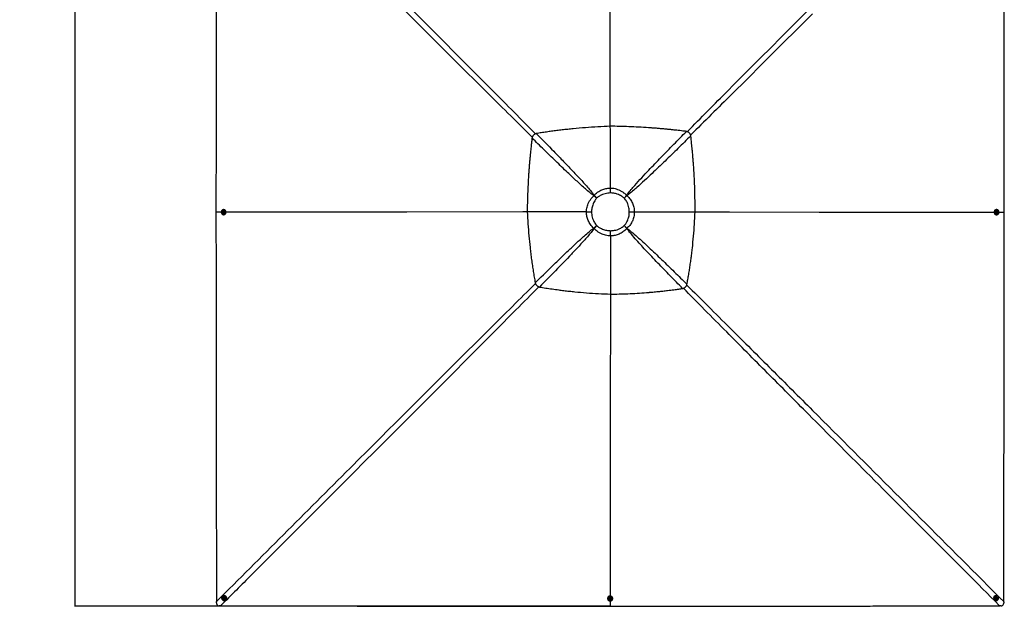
# Model space of a CAD drawing. Header units: millimetres. Extents: x 10 to 13239, y 20 to 10604.
# Tile 60 of 132: x 245 to 3867, y 4169 to 6327. Entities that reach past the tile are written whole.
import ezdxf

# ---------------------------------------------------------------- set-up
doc = ezdxf.new("R2010")
doc.units = ezdxf.units.MM
doc.layers.add('COMPONENT_GEOMETRY', color=7, linetype='Continuous')
doc.styles.add('SLDTEXTSTYLE0', font='TXT', dxfattribs={"width": 0.75})
doc.dimstyles.new('SLDDIMSTYLE1', dxfattribs={"dimtxt": 75, "dimasz": 3.302, "dimexe": 0, "dimexo": 0.0625, "dimgap": 18.75, "dimtad": 0, "dimtih": 1, "dimtoh": 1, "dimdec": 1, "dimrnd": 1e-09, "dimzin": 12, "dimdsep": 46, "dimtxsty": 'SLDTEXTSTYLE0', "dimsah": 1, "dimcen": 0.09, "dimadec": 0, "dimazin": 3, "dimtfac": 1, "dimtdec": 1, "dimtofl": 0, "dimtmove": 0, "dimatfit": 3, "dimfxl": 1, "dimfrac": 2, "dimtolj": 1, "dimtzin": 12, "dimarcsym": 0})

# ---------------------------------------------------------------- blocks, each defined once
blk = doc.blocks.new('_D_1')
at = {"layer": 'COMPONENT_GEOMETRY', "color": 7}
for p, q in [((2416.1, 10128.7), (446.7, 10128.7)), ((449.9, 10128.7), (449.9, 7271.9)), ((272.2, 7256.7), (249.3, 7256.7)), ((249.3, 7256.7), (249.3, 7137.6)), ((627.7, 7256.7), (650.5, 7256.7)), ((650.5, 7256.7), (650.5, 7137.6)), ((249.3, 7137.6), (272.2, 7137.6)), ((650.5, 7137.6), (627.7, 7137.6)), ((449.9, 4168.6), (449.9, 7025.4)), ((2416.1, 4168.6), (446.7, 4168.6))]:
    blk.add_line(p, q, dxfattribs=at)
for points in [[(449.9, 10128.7), (449.4, 10125.4), (450.4, 10125.4)], [(449.9, 4168.6), (450.4, 4171.9), (449.4, 4171.9)]]:
    blk.add_solid(points, dxfattribs=at)
at = {"layer": 'COMPONENT_GEOMETRY', "color": 7, "char_height": 75, "attachment_point": 1, "style": 'SLDTEXTSTYLE0'}
for s, insert in [('19\'6.65"', (272.2, 7234.3)), ('5960mm', (245.3, 7122.1))]:
    blk.add_mtext(s, dxfattribs=dict(at, insert=insert))

msp = doc.modelspace()

# ---------------------------------------------------------------- linework, layer by layer
at = {"color": 7, "linetype": 'Continuous', "lineweight": 25}
for p, q in [((2418.25, 5707.58), (2418.25, 5707.57)), ((2358.87, 5681.05), (2356.94, 5679.15)), ((2367.59, 5670.3), (2367.77, 5670.49)), ((987.11, 5618.65), (967.33, 5618.64)), ((967.33, 5618.64), (967.33, 5618.64)), ((993.1, 5617.92), (993.23, 5619.65)), ((994.41, 5616.94), (993.1, 5617.92)), ((993.71, 5617.92), (993.1, 5617.92)), ((993.23, 5619.65), (994.67, 5620.39)), ((993.84, 5619.65), (993.23, 5619.65)), ((993.71, 5617.92), (993.78, 5618.79)), ((994.37, 5617.43), (993.71, 5617.92)), ((993.78, 5618.79), (993.84, 5619.65)), ((993.84, 5619.65), (994.56, 5620.02)), ((994.77, 5617.13), (994.37, 5617.43)), ((995.85, 5617.68), (994.41, 5616.94)), ((994.56, 5620.02), (994.92, 5620.21)), ((994.67, 5620.39), (995.98, 5619.41)), ((995.63, 5623.41), (995.48, 5623.41)), ((996.3, 5628.06), (995.65, 5628.06)), ((995.98, 5619.41), (995.85, 5617.68)), ((2112.49, 5619.49), (2112.48, 5619.49)), ((2329.95, 5619.75), (2329.95, 5619.75)), ((2506.3, 5619.78), (2506.3, 5619.78)), ((2729.7, 5619.49), (2729.7, 5619.49)), ((2729.7, 5619.49), (2729.71, 5619.47)), ((3839.08, 5628.06), (3838.44, 5628.06)), ((3838.75, 5617.92), (3838.88, 5619.65)), ((3840.06, 5616.94), (3838.75, 5617.92)), ((3838.88, 5619.65), (3840.32, 5620.39)), ((3839.24, 5623.41), (3839.1, 5623.41)), ((3840.17, 5617.31), (3839.81, 5617.12)), ((3839.96, 5620.2), (3840.36, 5619.89)), ((3841.5, 5617.68), (3840.06, 5616.94)), ((3840.89, 5617.68), (3840.17, 5617.31)), ((3840.32, 5620.39), (3841.63, 5619.4)), ((3840.36, 5619.89), (3841.02, 5619.4)), ((3840.95, 5618.54), (3840.89, 5617.68)), ((3840.89, 5617.68), (3841.5, 5617.68)), ((3841.02, 5619.4), (3840.95, 5618.54)), ((3841.02, 5619.4), (3841.63, 5619.4)), ((3841.63, 5619.4), (3841.5, 5617.68)), ((3867.37, 5618.66), (3867.37, 5618.64)), ((995.45, 5613.91), (995.6, 5613.91)), ((995.59, 5609.26), (996.24, 5609.26)), ((3838.48, 5609.26), (3839.14, 5609.26)), ((3839.12, 5613.91), (3839.27, 5613.91)), ((2356.73, 5559.88), (2358.46, 5558.15)), ((2367.9, 5569.31), (2367.73, 5569.48)), ((2468.95, 5569.32), (2468.89, 5569.26)), ((2478.5, 5558.86), (2479.11, 5559.48)), ((2418.29, 5531.23), (2418.29, 5531.22)), ((991.02, 4205.61), (990.66, 4205.25)), ((993.95, 4201.96), (993.87, 4201.89)), ((3840.8, 4201.9), (3840.72, 4201.98)), ((3843.99, 4205.29), (3843.62, 4205.65)), ((969.07, 4180.98), (969.01, 4185.63)), ((984.33, 4170.31), (979.68, 4170.37)), ((995.08, 4197.77), (995.62, 4199.36)), ((995.4, 4198.09), (995.08, 4197.77)), ((996.21, 4196.46), (995.08, 4197.77)), ((995.4, 4198.09), (995.67, 4198.89)), ((995.96, 4197.44), (995.4, 4198.09)), ((995.62, 4199.36), (997.28, 4199.63)), ((995.67, 4198.89), (995.84, 4199.39)), ((996.53, 4196.78), (995.96, 4197.44)), ((996.53, 4196.78), (996.21, 4196.46)), ((997.87, 4196.73), (996.21, 4196.46)), ((997.36, 4196.91), (996.53, 4196.78)), ((997.28, 4199.63), (998.4, 4198.31)), ((997.96, 4197.01), (997.36, 4196.91)), ((998.4, 4198.31), (997.87, 4196.73)), ((1000.59, 4195.17), (1000.67, 4195.25)), ((1003.95, 4191.96), (1004.31, 4192.32)), ((2407.96, 4197.54), (2407.96, 4196.89)), ((2412.61, 4196.9), (2412.62, 4196.75)), ((2415.64, 4195.97), (2416.63, 4197.28)), ((2416.38, 4194.53), (2415.64, 4195.97)), ((2416.01, 4195.86), (2415.83, 4196.22)), ((2416.38, 4195.14), (2416.01, 4195.86)), ((2416.38, 4195.14), (2416.38, 4194.53)), ((2417.24, 4195.07), (2416.38, 4195.14)), ((2418.11, 4194.4), (2416.38, 4194.53)), ((2416.63, 4197.28), (2418.35, 4197.15)), ((2418.11, 4195.01), (2417.24, 4195.07)), ((2417.36, 4188.41), (2417.34, 4168.63)), ((2417.35, 4168.63), (2417.34, 4168.63)), ((2419.09, 4195.71), (2418.11, 4194.4)), ((2418.6, 4195.66), (2418.11, 4195.01)), ((2418.11, 4195.01), (2418.11, 4194.4)), ((2418.35, 4197.15), (2419.09, 4195.71)), ((2418.91, 4196.07), (2418.6, 4195.66)), ((2422.11, 4196.78), (2422.11, 4196.93)), ((2426.76, 4196.94), (2426.76, 4197.6)), ((3830.41, 4192.27), (3830.78, 4191.91)), ((3834.04, 4195.22), (3834.12, 4195.15)), ((3836.37, 4198.57), (3837.69, 4199.7)), ((3836.64, 4196.91), (3836.37, 4198.57)), ((3837.1, 4196.97), (3836.6, 4197.14)), ((3838.22, 4196.38), (3836.64, 4196.91)), ((3837.89, 4196.7), (3837.1, 4196.97)), ((3837.69, 4199.7), (3839.27, 4199.16)), ((3838.55, 4197.26), (3837.89, 4196.7)), ((3837.89, 4196.7), (3838.22, 4196.38)), ((3839.53, 4197.5), (3838.22, 4196.38)), ((3839.21, 4197.82), (3838.55, 4197.26)), ((3838.98, 4199.26), (3839.08, 4198.65)), ((3839.08, 4198.65), (3839.21, 4197.82)), ((3839.21, 4197.82), (3839.53, 4197.5)), ((3839.27, 4199.16), (3839.53, 4197.5)), ((3854.97, 4170.36), (3850.33, 4170.3)), ((3865.65, 4185.61), (3865.58, 4180.97))]:
    msp.add_line(p, q, dxfattribs=at)
at = {"color": 8, "linetype": 'Continuous', "lineweight": 25}
msp.add_line((3847.6, 5618.66), (3867.37, 5618.64), dxfattribs=at)
at = {"color": 7, "linetype": 'Continuous', "lineweight": 25, "flags": 128}
for points in [[(2418.07, 5934.62), (2418.02, 6017.41), (2417.79, 6367.87), (2417.52, 6794.76), (2417.37, 7031.24)], [(968.22, 6368.77), (968.12, 6284.72), (968.07, 6242.7), (968.02, 6200.68), (967.97, 6158.65), (967.92, 6116.63), (967.87, 6074.61), (967.82, 6032.58), (967.77, 5990.56), (967.72, 5948.54), (967.67, 5906.51), (967.62, 5864.49), (967.57, 5822.47), (967.52, 5780.44), (967.47, 5738.42), (967.42, 5696.4), (967.33, 5618.64)], [(3867.37, 5618.66), (3867.36, 5629.37), (3867.34, 5672.2), (3867.32, 5715.03), (3867.29, 5757.86), (3867.27, 5800.7), (3867.25, 5843.53), (3867.2, 5929.2), (3867.18, 5972.03), (3867.16, 6014.86), (3867.13, 6057.7), (3867.11, 6100.53), (3867.09, 6143.36), (3867.07, 6186.2), (3867.05, 6229.03), (3867.02, 6271.86), (3867, 6314.69), (3866.98, 6357.53)], [(2367.59, 5670.3), (2366.24, 5671.43), (2364.89, 5672.55), (2363.55, 5673.67), (2362.21, 5674.78), (2360.88, 5675.89), (2359.56, 5676.99), (2358.24, 5678.07), (2356.94, 5679.15)], [(2358.87, 5681.05), (2359.96, 5679.76), (2361.05, 5678.47), (2362.16, 5677.15), (2363.27, 5675.83), (2364.39, 5674.5), (2365.52, 5673.17), (2366.65, 5671.83), (2367.77, 5670.49)], [(2469.1, 5670.49), (2470.2, 5671.77), (2471.3, 5673.05), (2472.4, 5674.32), (2473.49, 5675.59), (2474.57, 5676.85), (2475.65, 5678.1), (2476.72, 5679.34), (2477.78, 5680.57)], [(2479.09, 5679.27), (2477.89, 5678.19), (2476.67, 5677.09), (2475.45, 5675.99), (2474.21, 5674.87), (2472.97, 5673.75), (2471.73, 5672.63), (2470.48, 5671.5), (2469.22, 5670.37)], [(967.33, 5618.64), (967.34, 5608.13), (967.39, 5566.11), (967.44, 5524.09), (967.49, 5482.06), (967.6, 5398.01), (967.65, 5355.99), (967.7, 5313.97), (967.75, 5271.94), (967.8, 5229.92), (967.85, 5187.89), (967.9, 5145.87), (967.95, 5103.84), (968, 5061.82), (968.05, 5019.8), (968.1, 4977.77), (968.15, 4935.75), (968.2, 4893.72), (968.25, 4851.7), (968.3, 4809.68), (968.34, 4767.65), (968.39, 4725.63), (968.44, 4683.6), (968.54, 4599.55), (968.59, 4557.53), (968.63, 4515.51), (968.68, 4473.48), (968.73, 4431.46), (968.78, 4389.43), (968.83, 4347.41), (968.87, 4305.39), (968.92, 4263.36), (968.97, 4224.5), (969.01, 4185.63)], [(993.33, 5627.73), (991.75, 5627.07), (990.31, 5626.08), (989.08, 5624.82), (988.1, 5623.31), (987.41, 5621.63), (987.03, 5619.83), (986.99, 5617.99), (987.27, 5616.17), (987.88, 5614.45), (988.78, 5612.89), (989.95, 5611.56), (991.33, 5610.49), (992.88, 5609.74), (994.54, 5609.34), (996.23, 5609.29), (997.9, 5609.6), (999.49, 5610.26), (1000.92, 5611.24), (1002.15, 5612.51), (1003.13, 5614.01), (1003.83, 5615.7), (1004.2, 5617.49), (1004.25, 5619.34), (1003.96, 5621.15), (1003.35, 5622.87), (1002.45, 5624.43), (1001.28, 5625.77), (999.9, 5626.83), (998.35, 5627.58), (996.7, 5627.99), (995, 5628.04), (993.33, 5627.73)], [(991.11, 5619.05), (991.18, 5617.76), (991.56, 5616.53), (992.23, 5615.47), (993.15, 5614.64), (994.23, 5614.11), (995.41, 5613.91), (996.59, 5614.07), (997.69, 5614.57), (998.62, 5615.38), (999.32, 5616.42), (999.74, 5617.64), (999.83, 5618.93), (999.61, 5620.2), (999.07, 5621.35), (998.27, 5622.31), (997.26, 5623), (996.12, 5623.36), (994.93, 5623.38), (993.78, 5623.04), (992.75, 5622.39), (991.93, 5621.45), (991.37, 5620.31), (991.11, 5619.05)], [(992.36, 5618.86), (992.46, 5617.94), (992.87, 5617.13), (993.54, 5616.55), (994.36, 5616.3), (995.21, 5616.41), (995.96, 5616.86), (996.49, 5617.58), (996.72, 5618.47), (996.62, 5619.39), (996.21, 5620.2), (995.54, 5620.78), (994.72, 5621.03), (993.87, 5620.93), (993.13, 5620.48), (992.6, 5619.75), (992.36, 5618.86)], [(2112.5, 5619.44), (2096.47, 5619.43), (1669.05, 5619.13), (1010.07, 5618.67), (1004.79, 5618.67)], [(3838.39, 5628.06), (3837.81, 5628.03), (3836.14, 5627.73), (3834.56, 5627.07), (3833.12, 5626.09), (3831.89, 5624.82), (3830.91, 5623.32), (3830.22, 5621.63), (3829.85, 5619.84), (3829.8, 5618), (3830.09, 5616.18), (3830.69, 5614.46), (3831.6, 5612.9), (3832.76, 5611.56), (3834.14, 5610.49), (3835.69, 5609.74), (3837.34, 5609.33), (3838.45, 5609.26)], [(3841.39, 5609.59), (3842.98, 5610.25), (3844.41, 5611.23), (3845.64, 5612.5), (3846.62, 5614), (3847.31, 5615.68), (3847.68, 5617.48), (3847.73, 5619.32), (3847.45, 5621.14), (3846.84, 5622.86), (3845.94, 5624.42), (3844.77, 5625.76), (3843.39, 5626.83), (3841.84, 5627.58), (3840.19, 5627.99), (3838.5, 5628.04), (3836.83, 5627.73), (3835.24, 5627.07), (3833.81, 5626.09), (3832.58, 5624.82), (3831.6, 5623.32), (3830.91, 5621.64), (3830.54, 5619.84), (3830.49, 5618), (3830.77, 5616.18), (3831.38, 5614.46), (3832.28, 5612.9), (3833.45, 5611.56), (3834.83, 5610.5), (3836.38, 5609.74), (3838.03, 5609.33), (3839.72, 5609.28), (3841.39, 5609.59)], [(3843.61, 5618.27), (3843.55, 5619.56), (3843.16, 5620.79), (3842.49, 5621.85), (3841.58, 5622.68), (3840.49, 5623.22), (3839.32, 5623.41), (3838.14, 5623.25), (3837.04, 5622.75), (3836.11, 5621.95), (3835.41, 5620.9), (3835, 5619.69), (3834.9, 5618.4), (3835.13, 5617.13), (3835.66, 5615.98), (3836.46, 5615.02), (3837.47, 5614.33), (3838.61, 5613.96), (3839.8, 5613.95), (3840.95, 5614.28), (3841.97, 5614.94), (3842.79, 5615.87), (3843.35, 5617.01), (3843.61, 5618.27)], [(3842.37, 5618.47), (3842.27, 5619.39), (3841.86, 5620.2), (3841.19, 5620.78), (3840.37, 5621.03), (3839.52, 5620.93), (3838.78, 5620.48), (3838.25, 5619.75), (3838.02, 5618.86), (3838.11, 5617.94), (3838.53, 5617.13), (3839.19, 5616.55), (3840.01, 5616.3), (3840.86, 5616.4), (3841.6, 5616.85), (3842.13, 5617.58), (3842.37, 5618.47)], [(3865.65, 4185.61), (3865.66, 4194.63), (3865.67, 4205.14), (3865.69, 4226.15), (3865.74, 4268.17), (3865.79, 4310.2), (3865.84, 4352.22), (3865.89, 4394.25), (3865.94, 4436.27), (3865.99, 4478.3), (3866.03, 4520.32), (3866.08, 4562.34), (3866.13, 4604.37), (3866.18, 4646.39), (3866.23, 4688.42), (3866.33, 4772.47), (3866.38, 4814.49), (3866.43, 4856.52), (3866.48, 4898.54), (3866.49, 4909.05), (3866.53, 4939.25), (3866.57, 4969.46), (3866.6, 4999.66), (3866.68, 5060.07), (3866.71, 5090.28), (3866.79, 5150.69), (3866.82, 5180.89), (3866.9, 5241.3), (3866.94, 5271.51), (3867.01, 5331.92), (3867.09, 5392.33), (3867.37, 5618.64)], [(2356.73, 5559.88), (2358.07, 5561.05), (2359.42, 5562.23), (2360.79, 5563.43), (2362.16, 5564.63), (2363.55, 5565.83), (2364.94, 5567.05), (2366.34, 5568.26), (2367.73, 5569.48)], [(2367.9, 5569.31), (2366.7, 5567.9), (2365.51, 5566.48), (2364.31, 5565.07), (2363.13, 5563.67), (2361.94, 5562.27), (2360.77, 5560.88), (2359.61, 5559.51), (2358.46, 5558.15)], [(2478.5, 5558.86), (2477.33, 5560.13), (2476.15, 5561.41), (2474.96, 5562.7), (2473.75, 5564.01), (2472.55, 5565.31), (2471.33, 5566.63), (2470.11, 5567.94), (2468.89, 5569.26)], [(2468.95, 5569.32), (2470.24, 5568.07), (2471.53, 5566.83), (2472.82, 5565.58), (2474.09, 5564.35), (2475.36, 5563.12), (2476.62, 5561.89), (2477.87, 5560.68), (2479.11, 5559.48)], [(2418.15, 5317.14), (2417.83, 4870.4), (2417.37, 4211.43), (2417.37, 4206.16)], [(989.34, 4203.56), (988.6, 4201.95), (988.19, 4200.22), (988.13, 4198.42), (988.42, 4196.63), (989.05, 4194.91), (990, 4193.34), (991.23, 4191.97), (992.7, 4190.85), (994.34, 4190.03), (996.1, 4189.55), (997.9, 4189.41), (999.68, 4189.62), (1001.37, 4190.18), (1002.9, 4191.06), (1004.22, 4192.23), (1005.27, 4193.65), (1006.02, 4195.26), (1006.43, 4197), (1006.49, 4198.79), (1006.2, 4200.58), (1005.56, 4202.3), (1004.61, 4203.87), (1003.38, 4205.24), (1001.92, 4206.36), (1000.27, 4207.18), (998.52, 4207.66), (996.72, 4207.8), (994.94, 4207.59), (993.25, 4207.03), (991.71, 4206.15), (990.4, 4204.98), (989.34, 4203.56)], [(993.75, 4195.6), (994.71, 4194.73), (995.86, 4194.15), (997.11, 4193.89), (998.37, 4193.97), (999.54, 4194.4), (1000.54, 4195.13), (1001.3, 4196.11), (1001.76, 4197.27), (1001.87, 4198.52), (1001.65, 4199.78), (1001.09, 4200.94), (1000.25, 4201.92), (999.19, 4202.65), (997.98, 4203.08), (996.71, 4203.17), (995.49, 4202.91), (994.39, 4202.33), (993.5, 4201.47), (992.89, 4200.38), (992.6, 4199.17), (992.65, 4197.9), (993.05, 4196.68), (993.75, 4195.6)], [(2426.76, 4197.63), (2426.74, 4198.21), (2426.43, 4199.89), (2425.77, 4201.47), (2424.79, 4202.9), (2423.52, 4204.14), (2422.02, 4205.12), (2420.34, 4205.81), (2418.54, 4206.18), (2416.7, 4206.23), (2414.88, 4205.94), (2413.16, 4205.34), (2411.6, 4204.43), (2410.26, 4203.27), (2409.2, 4201.88), (2408.45, 4200.33), (2408.04, 4198.68), (2407.96, 4197.57)], [(2408.3, 4194.63), (2408.96, 4193.04), (2409.94, 4191.61), (2411.2, 4190.38), (2412.71, 4189.4), (2414.39, 4188.71), (2416.19, 4188.33), (2418.03, 4188.28), (2419.84, 4188.57), (2421.57, 4189.18), (2423.13, 4190.08), (2424.46, 4191.25), (2425.53, 4192.63), (2426.28, 4194.18), (2426.69, 4195.83), (2426.74, 4197.53), (2426.43, 4199.2), (2425.77, 4200.79), (2424.79, 4202.22), (2423.53, 4203.45), (2422.02, 4204.43), (2420.34, 4205.12), (2418.54, 4205.5), (2416.7, 4205.55), (2414.89, 4205.26), (2413.16, 4204.65), (2411.6, 4203.75), (2410.27, 4202.58), (2409.2, 4201.2), (2408.45, 4199.65), (2408.04, 4198), (2407.99, 4196.3), (2408.3, 4194.63)], [(3832.43, 4190.64), (3834.03, 4189.89), (3835.77, 4189.48), (3837.56, 4189.42), (3839.35, 4189.71), (3841.07, 4190.35), (3842.64, 4191.3), (3844.01, 4192.53), (3845.13, 4193.99), (3845.95, 4195.64), (3846.43, 4197.39), (3846.58, 4199.19), (3846.36, 4200.97), (3845.81, 4202.66), (3844.92, 4204.19), (3843.75, 4205.51), (3842.34, 4206.57), (3840.73, 4207.31), (3839, 4207.72), (3837.2, 4207.78), (3835.41, 4207.49), (3833.7, 4206.86), (3832.12, 4205.91), (3830.75, 4204.68), (3829.64, 4203.21), (3828.82, 4201.57), (3828.33, 4199.81), (3828.19, 4198.01), (3828.4, 4196.23), (3828.96, 4194.54), (3829.84, 4193.01), (3831.01, 4191.69), (3832.43, 4190.64)], [(3840.39, 4195.05), (3841.25, 4196.01), (3841.84, 4197.16), (3842.1, 4198.41), (3842.01, 4199.66), (3841.59, 4200.84), (3840.86, 4201.84), (3839.88, 4202.6), (3838.72, 4203.05), (3837.47, 4203.17), (3836.21, 4202.94), (3835.05, 4202.39), (3834.07, 4201.55), (3833.34, 4200.49), (3832.91, 4199.28), (3832.82, 4198.01), (3833.08, 4196.78), (3833.66, 4195.68), (3834.52, 4194.8), (3835.6, 4194.19), (3836.82, 4193.9), (3838.09, 4193.95), (3839.3, 4194.34), (3840.39, 4195.05)], [(984.33, 4170.31), (1024.85, 4170.26), (1066.88, 4170.21), (1108.9, 4170.17), (1150.93, 4170.12), (1192.95, 4170.07), (1234.97, 4170.02), (1277, 4169.98), (1319.02, 4169.93), (1361.05, 4169.88), (1403.07, 4169.83), (1445.1, 4169.78), (1487.12, 4169.73), (1571.17, 4169.64), (1613.19, 4169.59), (1655.22, 4169.54), (1697.24, 4169.49), (1707.75, 4169.48), (1737.95, 4169.44), (1768.16, 4169.41), (1798.36, 4169.37), (1858.77, 4169.3), (1888.98, 4169.27), (1949.39, 4169.19), (1979.59, 4169.16), (2040, 4169.09), (2070.21, 4169.05), (2130.62, 4168.98), (2191.03, 4168.9), (2417.34, 4168.63)], [(995, 4196.58), (995.73, 4196), (996.6, 4195.73), (997.5, 4195.81), (998.29, 4196.24), (998.83, 4196.94), (999.06, 4197.8), (998.94, 4198.7), (998.48, 4199.51), (997.76, 4200.09), (996.88, 4200.35), (995.98, 4200.27), (995.2, 4199.85), (994.65, 4199.15), (994.42, 4198.28), (994.55, 4197.38), (995, 4196.58)], [(2416.98, 4192.41), (2418.27, 4192.47), (2419.49, 4192.86), (2420.56, 4193.53), (2421.39, 4194.45), (2421.92, 4195.53), (2422.11, 4196.71), (2421.96, 4197.89), (2421.46, 4198.99), (2420.65, 4199.92), (2419.61, 4200.62), (2418.4, 4201.03), (2417.11, 4201.13), (2415.84, 4200.91), (2414.68, 4200.37), (2413.72, 4199.57), (2413.03, 4198.56), (2412.67, 4197.42), (2412.65, 4196.23), (2412.98, 4195.08), (2413.64, 4194.05), (2414.57, 4193.23), (2415.71, 4192.67), (2416.98, 4192.41)], [(2417.17, 4193.66), (2418.09, 4193.76), (2418.9, 4194.17), (2419.48, 4194.84), (2419.73, 4195.66), (2419.63, 4196.51), (2419.18, 4197.25), (2418.45, 4197.78), (2417.56, 4198.02), (2416.64, 4197.92), (2415.83, 4197.51), (2415.26, 4196.84), (2415, 4196.02), (2415.11, 4195.17), (2415.56, 4194.43), (2416.28, 4193.9), (2417.17, 4193.66)], [(3839.42, 4196.3), (3840, 4197.02), (3840.26, 4197.9), (3840.18, 4198.8), (3839.76, 4199.58), (3839.06, 4200.13), (3838.19, 4200.36), (3837.29, 4200.24), (3836.49, 4199.78), (3835.91, 4199.06), (3835.64, 4198.18), (3835.73, 4197.28), (3836.15, 4196.5), (3836.85, 4195.95), (3837.71, 4195.72), (3838.61, 4195.84), (3839.42, 4196.3)]]:
    msp.add_lwpolyline(points, dxfattribs=at)
at = {"color": 8, "linetype": 'Continuous', "lineweight": 25, "flags": 128}
msp.add_lwpolyline([(2729.69, 5619.45), (2856.72, 5619.37), (3186.13, 5619.13), (3597.9, 5618.83), (3829.87, 5618.67)], dxfattribs=at)
at = {"color": 7, "linetype": 'Continuous', "lineweight": 25}
for centre, radius, start, end in [((995.32, 5618.65), 1.55, 175.01965, 232.06031), ((995.28, 5618.7), 1.5, 118.41626, 176.62515), ((995.16, 5618.48), 1.32, 232.84748, 258.46746), ((995.16, 5618.87), 1.29, 97.37787, 117.36995), ((995.31, 5618.66), 4.76, 273.5553, 86.08272), ((3839.42, 5618.66), 4.76, 93.97052, 266.39044), ((3839.57, 5618.45), 1.29, 277.73413, 297.32914), ((3839.57, 5618.85), 1.31, 52.76334, 78.52337), ((3839.45, 5618.63), 1.5, 298.41306, 356.64861), ((3839.41, 5618.67), 1.55, 355.03145, 51.98833), ((997.45, 4198.74), 9.41, 316.89966, 133.10034), ((997.19, 4198.49), 4.75, 316.97967, 133.02033), ((3837.24, 4198.74), 9.41, 47.28, 223.43355), ((3837.5, 4198.49), 4.75, 47.36328, 223.35282), ((997.1, 4198.42), 1.5, 161.9418, 221.03756), ((996.98, 4198.44), 1.38, 135.20155, 161.39686), ((997.13, 4198.42), 1.52, 220.14041, 278.59876), ((997.14, 4198.29), 1.4, 279.01573, 309.92703), ((2417.37, 4196.6), 4.76, 3.91894, 176.44303), ((2417.16, 4196.45), 1.3, 187.57617, 207.27076), ((2417.33, 4196.57), 1.5, 208.37071, 266.64231), ((2417.38, 4196.62), 1.55, 265.03048, 322.03721), ((2417.54, 4196.46), 1.32, 322.88313, 348.62478), ((3837.54, 4198.27), 1.38, 225.45355, 251.3989), ((3837.57, 4198.39), 1.5, 251.91888, 311.06991), ((3837.57, 4198.43), 1.53, 310.14583, 8.55069), ((3835, 4197.21), 4.33, 19.52586, 29.4305)]:
    msp.add_arc(centre, radius, start, end, dxfattribs=at)
at = {"color": 8, "linetype": 'Continuous', "lineweight": 25}
for points, knots in [([(984.29, 7066.95), (984.75, 7066.49), (1148.41, 6902.95), (1383.27, 6668.26), (1715.57, 6335.91), (1912.02, 6139.18), (2063.36, 5987.19), (2116.77, 5933.28), (2142.91, 5906.89)], [0, 0, 0, 0, 0.0011883, 0.4232836, 0.6074368, 0.8610751, 0.9320015, 1, 1, 1, 1]), ([(2130.93, 5894.26), (2104.46, 5920.41), (2050.37, 5973.86), (1898.07, 6125.11), (1575.9, 6445.98), (1243.2, 6777.97), (1008.2, 7012.52), (969.45, 7051.19), (969, 7051.65)], [0, 0, 0, 0, 0.0681014, 0.1391744, 0.3927392, 0.8998837, 0.9988123, 1, 1, 1, 1]), ([(2701.02, 5914.77), (2751.27, 5965.48), (2899.6, 6115.14), (3048.55, 6264.35), (3147.04, 6363.01)], [0, 0, 0, 0, 0.3387683, 1, 1, 1, 1]), ([(3161.67, 6348.37), (3063.01, 6249.89), (2913.76, 6100.91), (2764.05, 5952.55), (2713.31, 5902.26)], [0, 0, 0, 0, 0.6610552, 1, 1, 1, 1]), ([(969.01, 4185.63), (969.47, 4186.09), (1133.3, 4349.84), (1368.32, 4584.71), (1701.34, 4917.26), (1900.35, 5115.71), (2056.53, 5271.02), (2114.28, 5328.12), (2142.6, 5356.12)], [0, 0, 0, 0, 0.0011756, 0.4191921, 0.6012517, 0.8529176, 0.9278764, 1, 1, 1, 1]), ([(2154.86, 5344.09), (2126.85, 5315.75), (2069.72, 5257.96), (1914.38, 5101.73), (1590.57, 4776.99), (1257.89, 4444.05), (1023.04, 4209.03), (984.79, 4170.77), (984.33, 4170.31)], [0, 0, 0, 0, 0.07215335, 0.14716663, 0.39880772, 0.9021042, 0.99882455, 1, 1, 1, 1]), ([(3850.33, 4170.3), (3849.87, 4170.76), (3686.18, 4334.77), (3451.93, 4569.5), (3167.92, 4854.35), (2996.79, 5026.12), (2869.08, 5154.56), (2765.68, 5258.74), (2712.66, 5312.45), (2686.71, 5338.75)], [0, 0, 0, 0, 0.001181, 0.4214955, 0.6032047, 0.7329044, 0.8626041, 0.9327543, 1, 1, 1, 1]), ([(2699.09, 5350.48), (2725.3, 5324.54), (2778.84, 5271.55), (2882.76, 5168.13), (3010.97, 5040.31), (3313.6, 4737.98), (3597.97, 4453.45), (3832.4, 4218.89), (3865.19, 4186.07), (3865.65, 4185.61)], [0, 0, 0, 0, 0.0671482, 0.1371521, 0.2668883, 0.3966247, 0.9155846, 0.9988185, 1, 1, 1, 1])]:
    msp.add_open_spline(points, degree=3, knots=knots, dxfattribs=at)
at = {"color": 7, "linetype": 'Continuous', "lineweight": 25}
for points, knots in [([(2145.71, 5907.82), (2144.75, 5907.53), (2142.88, 5906.96), (2140.18, 5905.67), (2137.68, 5904.04), (2135.68, 5902.22), (2134.16, 5900.43), (2133.01, 5898.76), (2131.9, 5896.74), (2130.87, 5894.32), (2130.38, 5892.45), (2130.13, 5891.49)], [0, 0, 0, 0, 0.12619311, 0.24653003, 0.37518011, 0.50160316, 0.58520239, 0.66991576, 0.75644673, 0.87515007, 1, 1, 1, 1]), ([(2418.07, 5934.63), (2402.74, 5933.96), (2372.19, 5932.62), (2326.65, 5929.5), (2289.7, 5926.27), (2261.26, 5923.33), (2241.24, 5921.08), (2221.52, 5918.68), (2202.11, 5916.15), (2183.02, 5913.49), (2164.25, 5910.73), (2151.86, 5908.79), (2145.71, 5907.82)], [0, 0, 0, 0, 0.16816438, 0.33496857, 0.49995282, 0.57455156, 0.64814811, 0.72070147, 0.79218408, 0.86257239, 0.93185015, 1, 1, 1, 1]), ([(2145.71, 5907.82), (2167.1, 5886.07), (2199.2, 5853.45), (2241.71, 5809.74), (2272.57, 5777.66), (2297.47, 5751.3), (2316.49, 5730.7), (2330.78, 5714.78), (2345.08, 5698.39), (2354.27, 5686.83), (2358.87, 5681.05)], [0, 0, 0, 0, 0.2936454, 0.4404758, 0.5873052, 0.7224843, 0.7900915, 0.8576975, 0.9288188, 1, 1, 1, 1]), ([(2418.25, 5707.58), (2418.24, 5721.91), (2418.2, 5759.75), (2418.14, 5835.44), (2418.1, 5896.78), (2418.08, 5934.63)], [0, 0, 0, 0, 0.1894251, 0.49998982, 1, 1, 1, 1]), ([(2698.15, 5915.62), (2693.83, 5916.15), (2685.58, 5917.16), (2673.79, 5918.54), (2663.21, 5919.74), (2653.83, 5920.77), (2646.44, 5921.55), (2640.79, 5922.14), (2636.65, 5922.56), (2633.06, 5922.92), (2629.38, 5923.29), (2624.82, 5923.73), (2618.52, 5924.33), (2611, 5925.03), (2602.94, 5925.75), (2595.07, 5926.43), (2587.37, 5927.07), (2579.87, 5927.66), (2572.55, 5928.22), (2565.41, 5928.75), (2548.67, 5929.92), (2522.48, 5931.52), (2487, 5933.13), (2452.28, 5934.2), (2429.38, 5934.48), (2418.08, 5934.63)], [0, 0, 0, 0, 0.046523, 0.0887838, 0.1267323, 0.1603175, 0.1894954, 0.2061967, 0.2209862, 0.2338571, 0.2448033, 0.2604284, 0.2828485, 0.3123109, 0.3411202, 0.3692705, 0.3967547, 0.4235679, 0.4497048, 0.4751609, 0.4999622, 0.6289572, 0.7554622, 0.8792149, 1, 1, 1, 1]), ([(2477.78, 5680.57), (2478.98, 5682.13), (2484.43, 5689.23), (2494.51, 5701.52), (2511.89, 5721.54), (2533.51, 5745.33), (2565.91, 5779.77), (2605.25, 5820.79), (2651.58, 5868.3), (2682.63, 5899.85), (2698.15, 5915.62)], [0, 0, 0, 0, 0.0183102, 0.0831717, 0.1480414, 0.2653572, 0.3826796, 0.5884492, 0.7942245, 1, 1, 1, 1]), ([(2714.13, 5899.43), (2713.97, 5900.09), (2713.65, 5901.38), (2712.99, 5903.24), (2712.05, 5905.37), (2710.68, 5907.68), (2708.93, 5909.78), (2707.17, 5911.38), (2705.5, 5912.6), (2703.48, 5913.78), (2701.03, 5914.85), (2699.13, 5915.36), (2698.15, 5915.62)], [0, 0, 0, 0, 0.084537, 0.1659775, 0.2447429, 0.3736133, 0.4992799, 0.5835224, 0.6686455, 0.7554589, 0.8745431, 1, 1, 1, 1]), ([(2130.13, 5891.49), (2129.58, 5886.87), (2128.53, 5878.03), (2127.09, 5865.36), (2125.84, 5853.89), (2124.88, 5844.69), (2124.15, 5837.55), (2123.62, 5832.21), (2123.12, 5827.12), (2122.58, 5821.39), (2121.92, 5814.26), (2121.16, 5805.86), (2120.4, 5796.99), (2119.69, 5788.33), (2119.03, 5779.88), (2118.41, 5771.65), (2117.84, 5763.63), (2116.69, 5746.63), (2115.18, 5720.81), (2113.73, 5686.33), (2112.79, 5652.64), (2112.59, 5630.45), (2112.49, 5619.49)], [0, 0, 0, 0, 0.0511567, 0.0979328, 0.1402737, 0.1781276, 0.1996061, 0.2192866, 0.2371616, 0.2558194, 0.282561, 0.3159834, 0.3486286, 0.3804871, 0.4115521, 0.441817, 0.471277, 0.499959, 0.6292543, 0.7558506, 0.8794998, 1, 1, 1, 1]), ([(2356.94, 5679.15), (2356.24, 5679.69), (2350.03, 5684.46), (2338.56, 5693.78), (2317.46, 5712.02), (2291.57, 5735.55), (2256.45, 5768.69), (2217.09, 5806.45), (2173.53, 5848.87), (2144.59, 5877.28), (2130.13, 5891.49)], [0, 0, 0, 0, 0.0085004, 0.0755545, 0.142618, 0.2780365, 0.4134652, 0.6089742, 0.8044871, 1, 1, 1, 1]), ([(2714.13, 5899.43), (2698.37, 5883.92), (2666.85, 5852.9), (2619.37, 5806.62), (2578.37, 5767.32), (2543.93, 5734.95), (2520.13, 5713.34), (2500.08, 5695.98), (2487.77, 5685.91), (2480.66, 5680.47), (2479.09, 5679.27)], [0, 0, 0, 0, 0.2056995, 0.4113992, 0.6170928, 0.734471, 0.8518425, 0.9167606, 0.9816704, 1, 1, 1, 1]), ([(2729.7, 5619.49), (2729.74, 5630.58), (2729.83, 5653.18), (2729.27, 5687.67), (2728.14, 5723.33), (2726.91, 5748.53), (2726.07, 5762.95), (2725.88, 5766.26), (2725.67, 5769.68), (2725.45, 5773.21), (2725.21, 5776.85), (2724.85, 5782.42), (2724.32, 5790.08), (2723.67, 5798.98), (2723.03, 5807.37), (2722.4, 5815.14), (2721.72, 5823.31), (2720.97, 5832), (2720.04, 5842.27), (2718.98, 5853.52), (2717.82, 5865.1), (2716.76, 5875.43), (2715.79, 5884.52), (2714.93, 5892.38), (2714.38, 5897.21), (2714.13, 5899.43)], [0, 0, 0, 0, 0.1186108, 0.2416442, 0.3688887, 0.5000595, 0.5114961, 0.5232973, 0.5355052, 0.5481189, 0.5611372, 0.5745599, 0.6077932, 0.6432549, 0.6699406, 0.697748, 0.7266696, 0.7576012, 0.7910222, 0.8369786, 0.8784433, 0.915448, 0.9480233, 0.976198, 1, 1, 1, 1]), ([(2358.87, 5681.05), (2359.34, 5681.53), (2362.06, 5684.26), (2367.37, 5688.91), (2375.15, 5694.45), (2382.97, 5698.84), (2390.64, 5702.17), (2398.02, 5704.61), (2405.13, 5706.26), (2411.9, 5707.24), (2416.14, 5707.46), (2418.25, 5707.58)], [0, 0, 0, 0, 0.0304336, 0.1735145, 0.3169746, 0.4600103, 0.57634, 0.69291, 0.8092238, 0.9045997, 1, 1, 1, 1]), ([(2418.4, 5689.45), (2415.04, 5689.21), (2408.48, 5688.74), (2398.87, 5686.68), (2390.72, 5684.02), (2383.89, 5681.02), (2378.27, 5678), (2372.84, 5674.53), (2369.46, 5671.83), (2367.77, 5670.49)], [0, 0, 0, 0, 0.1834491, 0.3579596, 0.5346463, 0.6494773, 0.7643046, 0.8821548, 1, 1, 1, 1]), ([(2418.4, 5689.45), (2418.4, 5689.5), (2418.39, 5690.43), (2418.37, 5693.96), (2418.32, 5700.1), (2418.28, 5705.06), (2418.25, 5707.57)], [0, 0, 0, 0, 0.00898726, 0.14957787, 0.56871434, 1, 1, 1, 1]), ([(2418.25, 5707.57), (2419.29, 5707.53), (2423.47, 5707.39), (2430.78, 5706.48), (2440, 5704.28), (2449.28, 5700.91), (2458.42, 5696.27), (2466.29, 5690.96), (2472.72, 5685.66), (2476.09, 5682.27), (2477.78, 5680.57)], [0, 0, 0, 0, 0.0463742, 0.1871603, 0.3284384, 0.4692554, 0.6275796, 0.7859267, 0.8929619, 1, 1, 1, 1]), ([(2469.1, 5670.49), (2467.55, 5671.76), (2464.45, 5674.31), (2458.67, 5678.15), (2451.73, 5681.89), (2444.31, 5684.86), (2437.44, 5686.9), (2431.21, 5688.23), (2424.86, 5689.14), (2420.55, 5689.34), (2418.4, 5689.45)], [0, 0, 0, 0, 0.1087004, 0.2180993, 0.3764885, 0.5369116, 0.651363, 0.765818, 0.8829077, 1, 1, 1, 1]), ([(2329.95, 5619.75), (2330.02, 5621.07), (2330.22, 5625.46), (2331.28, 5632.87), (2333.53, 5641.82), (2336.9, 5650.92), (2341.53, 5659.98), (2346.8, 5667.8), (2352.01, 5674.17), (2355.3, 5677.49), (2356.94, 5679.15)], [0, 0, 0, 0, 0.0593681, 0.1969913, 0.3350483, 0.4726965, 0.631533, 0.7903928, 0.8951923, 1, 1, 1, 1]), ([(2367.59, 5670.3), (2366.37, 5668.77), (2363.94, 5665.72), (2360.21, 5659.99), (2356.54, 5653.09), (2353.44, 5645.28), (2351.22, 5637.59), (2349.77, 5630.11), (2349.11, 5624.12), (2348.96, 5620.64), (2348.92, 5619.7)], [0, 0, 0, 0, 0.1066284, 0.2132586, 0.3730117, 0.5327827, 0.6712425, 0.8099818, 0.9484751, 1, 1, 1, 1]), ([(2469.1, 5670.49), (2469.11, 5670.48), (2469.16, 5670.44), (2469.2, 5670.4), (2469.22, 5670.37)], [0, 0, 0, 0, 0.304881, 1, 1, 1, 1]), ([(2487.89, 5619.67), (2487.86, 5621.46), (2487.81, 5625.05), (2487.16, 5631.81), (2485.63, 5639.88), (2482.94, 5648.22), (2479.68, 5655.4), (2476.16, 5661.48), (2472.63, 5666.46), (2470.16, 5669.3), (2469.22, 5670.37)], [0, 0, 0, 0, 0.0973941, 0.19478499, 0.36853609, 0.54225129, 0.66899711, 0.79603656, 0.92275395, 1, 1, 1, 1]), ([(2479.09, 5679.27), (2478.79, 5679.57), (2478.36, 5680.01), (2477.92, 5680.44), (2477.78, 5680.57)], [0, 0, 0, 0, 0.6953321, 1, 1, 1, 1]), ([(2479.09, 5679.27), (2480.35, 5678.1), (2483.68, 5674.99), (2488.6, 5669.42), (2493.63, 5662.5), (2497.81, 5655.28), (2501.12, 5647.87), (2503.61, 5640.38), (2505.23, 5633.14), (2506.14, 5626.25), (2506.25, 5621.93), (2506.3, 5619.78)], [0, 0, 0, 0, 0.0762392, 0.20309, 0.3302607, 0.4570782, 0.5739182, 0.6910465, 0.807867, 0.9039347, 1, 1, 1, 1]), ([(2112.48, 5619.49), (2113.23, 5604.83), (2114.72, 5575.58), (2118.13, 5531.96), (2121.75, 5495.51), (2125.2, 5466.21), (2128.08, 5444.01), (2131.18, 5422.17), (2134.49, 5400.69), (2137.96, 5379.6), (2140.44, 5365.69), (2141.67, 5358.8)], [0, 0, 0, 0, 0.1677752, 0.3345951, 0.4999217, 0.5863858, 0.671688, 0.7557548, 0.838527, 0.9199564, 1, 1, 1, 1]), ([(2329.95, 5619.75), (2322.63, 5619.73), (2286.39, 5619.65), (2213.9, 5619.58), (2148.73, 5619.52), (2112.49, 5619.49)], [0, 0, 0, 0, 0.1010202, 0.4999925, 1, 1, 1, 1]), ([(2356.73, 5559.88), (2355.77, 5560.81), (2352.67, 5563.81), (2347.86, 5569.32), (2342.66, 5576.62), (2338.44, 5584.09), (2335.16, 5591.61), (2332.71, 5599.04), (2331.1, 5606.26), (2330.17, 5613.19), (2330.03, 5617.56), (2329.95, 5619.75)], [0, 0, 0, 0, 0.0592984, 0.1920073, 0.3250567, 0.4577267, 0.5735357, 0.6896049, 0.8053961, 0.9026907, 1, 1, 1, 1]), ([(2329.95, 5619.75), (2332.4, 5619.75), (2337.35, 5619.75), (2343.76, 5619.73), (2347.65, 5619.71), (2348.86, 5619.7), (2348.92, 5619.7)], [0, 0, 0, 0, 0.4010987, 0.8138331, 0.99079, 1, 1, 1, 1]), ([(2348.92, 5619.7), (2349.12, 5616.27), (2349.5, 5609.66), (2351.52, 5600.03), (2354.26, 5591.64), (2357.6, 5584.28), (2361.27, 5577.92), (2364.73, 5573.02), (2367.02, 5570.32), (2367.73, 5569.48)], [0, 0, 0, 0, 0.188295, 0.3630098, 0.5376921, 0.6715625, 0.8057355, 0.939572, 1, 1, 1, 1]), ([(2468.95, 5569.32), (2470.31, 5570.8), (2473.01, 5573.76), (2477.13, 5579.47), (2481.09, 5586.47), (2484.22, 5594.27), (2486.26, 5601.72), (2487.44, 5608.69), (2487.92, 5614.7), (2487.9, 5618.36), (2487.89, 5619.67)], [0, 0, 0, 0, 0.1090082, 0.2180214, 0.3816354, 0.5452777, 0.6730199, 0.801074, 0.9288532, 1, 1, 1, 1]), ([(2506.3, 5619.78), (2506.33, 5618.24), (2506.4, 5613.76), (2505.68, 5606.36), (2503.86, 5597.73), (2501.16, 5589.79), (2497.79, 5582.59), (2493.95, 5576.11), (2489.53, 5570.07), (2484.61, 5564.46), (2480.94, 5561.14), (2479.11, 5559.48)], [0, 0, 0, 0, 0.0675368, 0.1960023, 0.3249444, 0.4534405, 0.563228, 0.6732895, 0.7831019, 0.8915489, 1, 1, 1, 1]), ([(2487.89, 5619.67), (2487.98, 5619.67), (2489.01, 5619.68), (2492.64, 5619.71), (2498.84, 5619.75), (2503.79, 5619.77), (2506.3, 5619.78)], [0, 0, 0, 0, 0.0150064, 0.1631598, 0.5756012, 1, 1, 1, 1]), ([(2506.3, 5619.78), (2516.57, 5619.75), (2527.33, 5619.72), (2538.09, 5619.7), (2538.57, 5619.7)], [0, 0, 0, 0, 0.9550206, 1, 1, 1, 1]), ([(2538.57, 5619.7), (2539.06, 5619.7), (2570.09, 5619.64), (2633.8, 5619.57), (2697.02, 5619.52), (2729.7, 5619.49)], [0, 0, 0, 0, 0.0077263, 0.4869452, 1, 1, 1, 1]), ([(2700.04, 5353.16), (2701.14, 5359.15), (2703.37, 5371.25), (2706.51, 5389.57), (2709.53, 5408.21), (2712.39, 5427.18), (2715.08, 5446.44), (2717.59, 5466), (2720.85, 5493.84), (2724.38, 5530.05), (2727.69, 5574.63), (2729.03, 5604.5), (2729.71, 5619.47)], [0, 0, 0, 0, 0.0681863, 0.1375144, 0.2079514, 0.2794636, 0.3520095, 0.4255423, 0.5000055, 0.6655341, 0.8324216, 1, 1, 1, 1]), ([(2141.67, 5358.8), (2161.71, 5378.45), (2191.76, 5407.93), (2232.05, 5446.98), (2262.24, 5475.92), (2287.48, 5499.69), (2307.75, 5518.32), (2323.42, 5532.33), (2339.59, 5546.36), (2351.01, 5555.37), (2356.73, 5559.88)], [0, 0, 0, 0, 0.2856028, 0.4284115, 0.5712197, 0.7115301, 0.7817041, 0.8518771, 0.9259056, 1, 1, 1, 1]), ([(2358.46, 5558.15), (2357.88, 5557.39), (2353.16, 5551.23), (2343.98, 5539.95), (2326.11, 5519.26), (2303.03, 5493.86), (2264.92, 5453.48), (2216.47, 5403.21), (2177.2, 5363.2), (2157.56, 5343.19)], [0, 0, 0, 0, 0.0097088, 0.0789714, 0.1482447, 0.2886622, 0.4290905, 0.7145422, 1, 1, 1, 1]), ([(2418.29, 5531.22), (2416.99, 5531.27), (2412.62, 5531.43), (2405.19, 5532.41), (2396.17, 5534.6), (2387.01, 5537.92), (2377.9, 5542.52), (2370.01, 5547.81), (2363.55, 5553.08), (2360.16, 5556.46), (2358.46, 5558.15)], [0, 0, 0, 0, 0.0575694, 0.1950798, 0.3330376, 0.4705744, 0.6286585, 0.7867645, 0.8933805, 1, 1, 1, 1]), ([(2367.9, 5569.31), (2369.44, 5568.07), (2372.52, 5565.58), (2378.27, 5561.8), (2385.16, 5558.12), (2392.93, 5555.01), (2400.61, 5552.79), (2408.09, 5551.34), (2414.14, 5550.67), (2417.68, 5550.53), (2418.68, 5550.49)], [0, 0, 0, 0, 0.1076831, 0.2153687, 0.3734856, 0.5316239, 0.6695175, 0.8076959, 0.9456263, 1, 1, 1, 1]), ([(2478.5, 5558.86), (2477.02, 5557.25), (2473.69, 5553.61), (2467.9, 5548.52), (2461.21, 5543.67), (2454.16, 5539.58), (2446.82, 5536.3), (2439.29, 5533.8), (2431.96, 5532.2), (2424.93, 5531.32), (2420.5, 5531.26), (2418.29, 5531.23)], [0, 0, 0, 0, 0.0958503, 0.2165323, 0.337506, 0.4581538, 0.5738707, 0.6898878, 0.8055856, 0.902797, 1, 1, 1, 1]), ([(2418.29, 5531.23), (2418.34, 5533.67), (2418.44, 5538.62), (2418.57, 5545.1), (2418.65, 5549.08), (2418.67, 5550.39), (2418.68, 5550.49)], [0, 0, 0, 0, 0.3949531, 0.8013675, 0.9860156, 1, 1, 1, 1]), ([(2418.68, 5550.49), (2420.43, 5550.51), (2423.94, 5550.55), (2430.59, 5551.19), (2438.57, 5552.69), (2446.74, 5555.34), (2453.68, 5558.5), (2459.45, 5561.83), (2464.56, 5565.42), (2467.56, 5568.07), (2468.89, 5569.26)], [0, 0, 0, 0, 0.0958109, 0.1916188, 0.3650492, 0.5384395, 0.6596711, 0.7811666, 0.9023715, 1, 1, 1, 1]), ([(2684.04, 5337.91), (2668.79, 5353.47), (2638.27, 5384.59), (2592.78, 5431.49), (2556.26, 5469.94), (2528.57, 5499.79), (2509.53, 5520.96), (2494.08, 5539), (2483.86, 5551.76), (2479.74, 5557.21), (2478.5, 5558.86)], [0, 0, 0, 0, 0.2163502, 0.4327, 0.6490402, 0.7433285, 0.8376132, 0.932286, 0.979483, 1, 1, 1, 1]), ([(2479.11, 5559.48), (2480.75, 5558.23), (2486.18, 5554.1), (2498.9, 5543.86), (2516.89, 5528.37), (2538.02, 5509.29), (2567.87, 5481.5), (2606.34, 5444.83), (2653.3, 5399.13), (2684.46, 5368.48), (2700.04, 5353.16)], [0, 0, 0, 0, 0.0204589, 0.0675469, 0.1620342, 0.2561537, 0.3502763, 0.5668445, 0.7834221, 1, 1, 1, 1]), ([(2418.29, 5531.22), (2418.28, 5520.02), (2418.27, 5480.09), (2418.22, 5408.72), (2418.18, 5348.57), (2418.16, 5317.14)], [0, 0, 0, 0, 0.15698933, 0.55960248, 1, 1, 1, 1]), ([(2141.67, 5358.8), (2141.97, 5357.87), (2142.55, 5356.05), (2143.84, 5353.42), (2145.43, 5350.98), (2147.39, 5348.75), (2149.66, 5346.83), (2152.14, 5345.28), (2154.79, 5344.04), (2156.62, 5343.48), (2157.56, 5343.19)], [0, 0, 0, 0, 0.1255924, 0.2458594, 0.3738105, 0.4995642, 0.6255125, 0.7540304, 0.8742673, 1, 1, 1, 1]), ([(2157.56, 5343.19), (2165.17, 5341.96), (2180.59, 5339.46), (2204.09, 5335.97), (2223.19, 5333.36), (2237.72, 5331.49), (2247.48, 5330.29), (2257.33, 5329.13), (2267.28, 5328), (2277.32, 5326.92), (2298.35, 5324.76), (2330.57, 5321.91), (2374.16, 5318.95), (2403.44, 5317.74), (2418.16, 5317.13)], [0, 0, 0, 0, 0.0882628, 0.1788893, 0.2718562, 0.3090117, 0.3465189, 0.3843743, 0.4225752, 0.4611172, 0.4999797, 0.6645749, 0.8314117, 1, 1, 1, 1]), ([(2418.16, 5317.14), (2428.79, 5317.28), (2450.41, 5317.56), (2483.3, 5318.68), (2517.1, 5320.4), (2540.73, 5322.05), (2553.94, 5323.1), (2556.48, 5323.31), (2559.12, 5323.52), (2561.84, 5323.75), (2564.67, 5323.99), (2567.59, 5324.25), (2572.49, 5324.68), (2579.58, 5325.33), (2588.06, 5326.15), (2596.13, 5326.97), (2603.68, 5327.76), (2611.62, 5328.62), (2619.95, 5329.56), (2629.66, 5330.7), (2640.2, 5331.99), (2651.1, 5333.38), (2660.89, 5334.68), (2669.57, 5335.86), (2677.17, 5336.93), (2681.87, 5337.6), (2684.04, 5337.91)], [0, 0, 0, 0, 0.119562, 0.2429365, 0.3698522, 0.4999594, 0.50921, 0.51875, 0.5286504, 0.5389114, 0.5495319, 0.56051, 0.5718454, 0.60485, 0.6405247, 0.6676241, 0.6960557, 0.725808, 0.7573991, 0.7902907, 0.8356638, 0.8768056, 0.9137649, 0.9465883, 0.9753195, 1, 1, 1, 1]), ([(2684.04, 5337.91), (2684.97, 5338.18), (2686.79, 5338.7), (2689.43, 5339.87), (2691.91, 5341.35), (2694.2, 5343.2), (2696.2, 5345.38), (2697.83, 5347.8), (2699.14, 5350.41), (2699.74, 5352.23), (2700.04, 5353.16)], [0, 0, 0, 0, 0.1249542, 0.2441922, 0.372164, 0.4971601, 0.6238637, 0.7525129, 0.8735601, 1, 1, 1, 1]), ([(969.07, 4180.98), (969.12, 4180.32), (969.22, 4178.99), (969.78, 4177.07), (970.65, 4175.29), (972.15, 4173.3), (974.56, 4171.48), (977.36, 4170.53), (979.09, 4170.41), (979.68, 4170.37)], [0, 0, 0, 0, 0.1201165, 0.2401676, 0.3583241, 0.4764323, 0.6867803, 0.8929908, 1, 1, 1, 1]), ([(2417.35, 4168.63), (2420.85, 4168.63), (2438.36, 4168.65), (2469.88, 4168.69), (2511.9, 4168.74), (2567.93, 4168.81), (2623.96, 4168.88), (2680, 4168.95), (2722.02, 4169), (2764.04, 4169.05), (2806.07, 4169.1), (2848.09, 4169.15), (2890.11, 4169.2), (2932.14, 4169.25), (2974.16, 4169.3), (3016.19, 4169.35), (3058.21, 4169.4), (3100.23, 4169.45), (3142.26, 4169.49), (3184.28, 4169.54), (3226.31, 4169.59), (3268.33, 4169.64), (3310.35, 4169.69), (3366.39, 4169.75), (3422.42, 4169.82), (3478.45, 4169.88), (3520.47, 4169.93), (3562.5, 4169.98), (3604.52, 4170.02), (3646.54, 4170.07), (3688.57, 4170.12), (3730.59, 4170.17), (3771.56, 4170.21), (3811.47, 4170.26), (3837.38, 4170.28), (3850.33, 4170.3)], [0, 0, 0, 0, 0.0073315, 0.0366577, 0.0659838, 0.0953099, 0.1539621, 0.1832883, 0.2126144, 0.2419405, 0.2712666, 0.3005927, 0.3299188, 0.3592449, 0.388571, 0.4178971, 0.4472232, 0.4765493, 0.5058755, 0.5352016, 0.5645277, 0.5938538, 0.6231799, 0.652506, 0.7111583, 0.7404844, 0.7698105, 0.7991366, 0.8284627, 0.8577888, 0.887115, 0.9164411, 0.9457672, 0.9728836, 1, 1, 1, 1]), ([(3854.97, 4170.36), (3855.64, 4170.41), (3856.96, 4170.51), (3858.88, 4171.07), (3860.66, 4171.94), (3862.65, 4173.44), (3864.47, 4175.85), (3865.42, 4178.65), (3865.54, 4180.38), (3865.58, 4180.97)], [0, 0, 0, 0, 0.1200965, 0.2401264, 0.3582684, 0.4763562, 0.6866708, 0.892876, 1, 1, 1, 1])]:
    msp.add_open_spline(points, degree=3, knots=knots, dxfattribs=at)

# ---------------------------------------------------------------- dimensions: what is measured, and where the dimension line sits
at = {"layer": 'COMPONENT_GEOMETRY', "color": 7}
dim = msp.add_linear_dim(base=(449.92, 4168.63), p1=(2417.34, 10128.66), p2=(2417.34, 4168.63), angle=270, dimstyle='SLDDIMSTYLE1', dxfattribs=at)
dim.commit()
dim.dimension.update_dxf_attribs({"geometry": '_D_1', "text_midpoint": (449.92, 7148.64), "dimtype": 160})

doc.saveas('drawing.dxf')
